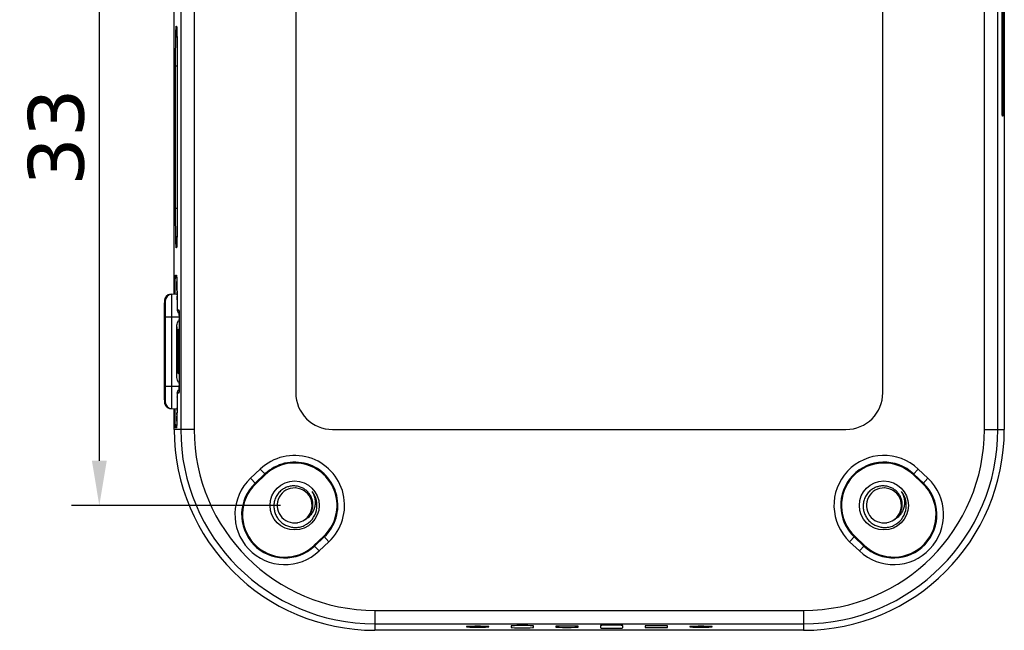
# Model space of a CAD drawing. Header units: millimetres. Extents: x 90 to 256, y 311 to 401.
# Tile 4 of 5: x 212 to 256, y 344 to 371. Entities that reach past the tile are written whole.
import ezdxf

# ---------------------------------------------------------------- set-up
doc = ezdxf.new("R2010")
doc.units = ezdxf.units.MM
doc.header["$LTSCALE"] = 30.734
doc.header["$PDMODE"] = 3
doc.header["$PDSIZE"] = 0.3125
doc.layers.get('0').update_dxf_attribs({"linetype": 'CONTINUOUS'})
doc.layers.get('Defpoints').update_dxf_attribs({"linetype": 'CONTINUOUS'})
doc.layers.add('DIM', color=6, linetype='CONTINUOUS')
doc.styles.add('Verdana', font='verdana.ttf', dxfattribs={"height": 2.5})
doc.dimstyles.new('aaaaaaaa 3.0', dxfattribs={"dimtxt": 2.5, "dimasz": 2, "dimexe": 1.25, "dimexo": 0.625, "dimtad": 1, "dimdec": 1, "dimzin": 9, "dimdsep": 46, "dimtxsty": 'Verdana', "dimcen": 0, "dimazin": 0, "dimtfac": 1, "dimtmove": 0, "dimatfit": 3, "dimfxl": 1, "dimlwd": 25, "dimlwe": 25, "dimarcsym": 0})

# ---------------------------------------------------------------- blocks, each defined once
blk = doc.blocks.new('*D64')
at = {"layer": 'Defpoints', "color": 0}
for p in [(224.418, 382.118), (215.669, 349.118), (224.418, 349.118)]:
    blk.add_point(p, dxfattribs=at)
at = {"layer": 'DIM', "color": 0, "lineweight": 25}
for p, q in [((223.793, 382.118), (214.419, 382.118)), ((215.669, 380.118), (215.669, 351.118)), ((223.793, 349.118), (214.419, 349.118))]:
    blk.add_line(p, q, dxfattribs=at)
at = {"layer": 'DIM', "color": 0}
for points in [[(216.003, 380.118), (215.336, 380.118), (215.669, 382.118)], [(215.336, 351.118), (216.003, 351.118), (215.669, 349.118)]]:
    blk.add_solid(points, dxfattribs=at)
at = {"layer": 'DIM', "color": 0, "insert": (213.742, 365.618), "char_height": 2.5, "attachment_point": 5, "rotation": 90, "style": 'Verdana'}
blk.add_mtext('33', dxfattribs=at)

msp = doc.modelspace()

# ---------------------------------------------------------------- linework, layer by layer
at = {"color": 7, "linetype": 'Continuous'}
for p, q in [((219.316, 378.718), (219.316, 352.518)), ((219.916, 378.718), (219.916, 352.518)), ((255.319, 352.518), (255.319, 378.718)), ((255.919, 352.518), (255.919, 378.718)), ((256.114, 367.263), (256.114, 378.613)), ((256.161, 378.613), (256.161, 367.263)), ((256.211, 378.718), (256.211, 352.518)), ((224.468, 377.068), (224.468, 354.168)), ((250.768, 354.168), (250.768, 377.068)), ((219.025, 358.58), (219.025, 372.597)), ((219.117, 370.588), (219.127, 370.588)), ((219.145, 370.261), (219.147, 370.19)), ((219.147, 370.19), (219.148, 370.112)), ((219.148, 370.112), (219.15, 370.025)), ((219.15, 370.025), (219.151, 369.931)), ((219.151, 369.931), (219.153, 369.829)), ((219.153, 369.829), (219.154, 369.719)), ((219.154, 369.719), (219.155, 369.602)), ((219.155, 369.602), (219.156, 369.478)), ((219.156, 369.478), (219.157, 369.348)), ((219.157, 369.348), (219.158, 369.212)), ((219.158, 369.212), (219.158, 369.071)), ((219.086, 362.428), (219.086, 368.808)), ((219.086, 368.808), (219.158, 368.808)), ((219.158, 369.071), (219.158, 368.925)), ((219.158, 368.925), (219.158, 368.808)), ((219.158, 368.838), (219.158, 368.808)), ((256.161, 367.263), (256.114, 367.263)), ((256.149, 366.556), (256.123, 366.582)), ((256.149, 366.556), (256.126, 366.556)), ((256.126, 366.556), (256.126, 366.556)), ((219.086, 362.428), (219.158, 362.428)), ((219.158, 362.428), (219.158, 362.396)), ((219.158, 362.234), (219.158, 362.086)), ((219.156, 361.807), (219.155, 361.677)), ((219.157, 361.943), (219.156, 361.807)), ((219.158, 362.086), (219.157, 361.943)), ((219.152, 361.331), (219.15, 361.232)), ((219.153, 361.439), (219.152, 361.331)), ((219.154, 361.554), (219.153, 361.439)), ((219.155, 361.677), (219.154, 361.554)), ((219.127, 360.648), (219.117, 360.648)), ((219.088, 359.433), (219.124, 359.431)), ((219.146, 358.957), (219.148, 358.868)), ((219.148, 358.868), (219.149, 358.771)), ((219.149, 358.771), (219.151, 358.665)), ((219.149, 358.761), (219.15, 358.687)), ((219.151, 358.665), (219.152, 358.551)), ((218.624, 358.274), (218.588, 358.272)), ((219.152, 358.586), (218.872, 358.572)), ((219.152, 358.551), (219.153, 358.429)), ((219.152, 358.551), (219.153, 358.49)), ((219.153, 358.429), (219.154, 358.299)), ((219.154, 358.33), (219.155, 358.259)), ((219.154, 358.299), (219.155, 358.163)), ((219.155, 358.259), (219.156, 358.082)), ((219.155, 358.163), (219.156, 358.023)), ((219.156, 358.082), (219.156, 358.052)), ((219.156, 358.052), (219.156, 358.051)), ((219.156, 358.023), (219.156, 357.979)), ((219.156, 357.979), (219.157, 357.941)), ((219.16, 357.879), (219.235, 357.875)), ((219.239, 357.811), (219.24, 357.784)), ((219.24, 357.784), (219.241, 357.751)), ((219.241, 357.751), (219.242, 357.711)), ((218.637, 354.463), (218.637, 357.563)), ((218.637, 357.563), (219.243, 357.563)), ((218.921, 354.463), (218.921, 357.563)), ((219.242, 357.711), (219.242, 357.665)), ((219.242, 357.695), (219.242, 357.681)), ((219.242, 357.665), (219.243, 357.614)), ((219.243, 357.621), (219.243, 357.583)), ((219.243, 357.614), (219.243, 357.556)), ((219.243, 357.556), (219.244, 357.494)), ((219.244, 357.532), (219.244, 357.489)), ((219.244, 357.494), (219.244, 357.428)), ((219.244, 357.489), (219.244, 357.436)), ((219.244, 357.436), (219.244, 357.388)), ((219.244, 357.428), (219.244, 357.363)), ((219.244, 357.388), (219.244, 357.363)), ((219.244, 357.363), (219.244, 354.63)), ((218.625, 356.913), (218.607, 356.913)), ((219.142, 354.915), (219.142, 357.111)), ((219.152, 356.847), (219.2, 356.849)), ((219.2, 356.849), (219.244, 356.85)), ((219.2, 355.177), (219.2, 356.849)), ((218.587, 356.821), (218.6, 356.821)), ((218.588, 356.663), (218.596, 356.663)), ((218.602, 356.263), (218.583, 356.263)), ((218.583, 355.763), (218.602, 355.763)), ((218.587, 355.205), (218.6, 355.205)), ((218.596, 355.363), (218.588, 355.363)), ((218.625, 355.113), (218.607, 355.113)), ((219.152, 355.18), (219.2, 355.177)), ((219.2, 355.177), (219.244, 355.176)), ((219.244, 354.663), (219.244, 354.638)), ((219.244, 354.638), (219.244, 354.588)), ((218.575, 354.463), (218.575, 354.37)), ((218.637, 354.463), (219.243, 354.463)), ((219.241, 354.274), (219.24, 354.239)), ((219.242, 354.317), (219.241, 354.274)), ((219.243, 354.424), (219.242, 354.367)), ((219.242, 354.367), (219.242, 354.317)), ((219.242, 354.346), (219.242, 354.333)), ((219.244, 354.488), (219.243, 354.424)), ((219.243, 354.438), (219.243, 354.408)), ((219.244, 354.63), (219.244, 354.557)), ((219.244, 354.588), (219.244, 354.534)), ((219.244, 354.557), (219.244, 354.488)), ((219.244, 354.534), (219.244, 354.496)), ((218.588, 353.754), (218.624, 353.752)), ((219.155, 353.874), (219.154, 353.744)), ((219.155, 353.779), (219.154, 353.704)), ((219.156, 353.943), (219.155, 353.779)), ((219.156, 353.974), (219.156, 353.975)), ((219.156, 353.974), (219.156, 353.943)), ((219.235, 354.151), (219.16, 354.147)), ((218.872, 353.455), (219.152, 353.44)), ((219.025, 352.518), (219.025, 353.447)), ((219.151, 353.396), (219.15, 353.294)), ((219.151, 353.367), (219.15, 353.295)), ((219.152, 353.505), (219.151, 353.396)), ((219.153, 353.621), (219.152, 353.505)), ((219.153, 353.561), (219.152, 353.493)), ((219.154, 353.744), (219.153, 353.621)), ((219.154, 353.704), (219.153, 353.561)), ((219.144, 352.962), (219.142, 352.897)), ((219.145, 353.033), (219.144, 352.962)), ((219.147, 353.113), (219.145, 353.033)), ((219.148, 353.2), (219.147, 353.113)), ((219.148, 353.186), (219.147, 353.113)), ((219.15, 353.294), (219.148, 353.2)), ((219.916, 352.518), (219.025, 352.518)), ((219.124, 352.595), (219.088, 352.593)), ((226.118, 352.518), (249.118, 352.518)), ((255.319, 352.518), (256.211, 352.518)), ((222.881, 350.745), (222.445, 350.334)), ((223.113, 350.499), (222.881, 350.745)), ((252.122, 350.499), (252.355, 350.745)), ((252.791, 350.334), (252.355, 350.745)), ((222.677, 350.087), (222.445, 350.334)), ((223.087, 350.527), (222.651, 350.115)), ((223.113, 350.499), (222.677, 350.087)), ((252.559, 350.087), (252.122, 350.499)), ((252.585, 350.115), (252.149, 350.527)), ((252.559, 350.087), (252.791, 350.334)), ((225.286, 347.325), (225.722, 347.737)), ((225.313, 347.297), (225.749, 347.709)), ((225.722, 347.737), (225.955, 347.491)), ((249.513, 347.737), (249.281, 347.491)), ((249.487, 347.709), (249.923, 347.297)), ((249.513, 347.737), (249.949, 347.325)), ((225.519, 347.079), (225.286, 347.325)), ((225.519, 347.079), (225.955, 347.491)), ((249.281, 347.491), (249.717, 347.079)), ((249.717, 347.079), (249.949, 347.325)), ((228.018, 344.417), (247.218, 344.417)), ((228.018, 344.417), (228.018, 343.525)), ((247.218, 344.417), (247.218, 343.525)), ((228.018, 343.817), (247.218, 343.817)), ((232.118, 343.695), (232.118, 343.678)), ((233.118, 343.678), (233.118, 343.695)), ((234.118, 343.726), (234.118, 343.647)), ((235.118, 343.647), (235.118, 343.726)), ((236.118, 343.708), (236.118, 343.665)), ((237.118, 343.665), (237.118, 343.708)), ((238.118, 343.743), (238.118, 343.63)), ((239.118, 343.63), (239.118, 343.743)), ((240.118, 343.721), (240.118, 343.652)), ((241.118, 343.652), (241.118, 343.721)), ((242.118, 343.695), (242.118, 343.678)), ((243.118, 343.678), (243.118, 343.695)), ((247.218, 343.525), (228.018, 343.525))]:
    msp.add_line(p, q, dxfattribs=at)
for points in [[(219.133, 370.546), (219.133, 370.546), (219.133, 370.546), (219.133, 370.542), (219.134, 370.537), (219.135, 370.53), (219.135, 370.521), (219.136, 370.51), (219.137, 370.497), (219.138, 370.482), (219.138, 370.465), (219.139, 370.447), (219.14, 370.426), (219.141, 370.403), (219.142, 370.379), (219.143, 370.352), (219.143, 370.324), (219.144, 370.293), (219.145, 370.261)], [(219.158, 368.808), (219.158, 362.385), (219.158, 362.309), (219.158, 362.234)], [(219.15, 361.232), (219.149, 361.141), (219.148, 361.099), (219.147, 361.059), (219.146, 361.021), (219.145, 360.985), (219.145, 360.951), (219.144, 360.919), (219.143, 360.889), (219.142, 360.861), (219.141, 360.836), (219.14, 360.812), (219.139, 360.791), (219.138, 360.771), (219.138, 360.753), (219.137, 360.738), (219.136, 360.725), (219.135, 360.713), (219.134, 360.704), (219.134, 360.697), (219.133, 360.692), (219.133, 360.691)], [(219.13, 359.389), (219.13, 359.389), (219.13, 359.388), (219.131, 359.385), (219.131, 359.379), (219.132, 359.373), (219.132, 359.364), (219.133, 359.353), (219.134, 359.341), (219.135, 359.327), (219.136, 359.311), (219.136, 359.293), (219.137, 359.273), (219.138, 359.25), (219.139, 359.226), (219.14, 359.2), (219.141, 359.171), (219.142, 359.141), (219.143, 359.109), (219.143, 359.074), (219.144, 359.037), (219.145, 358.998), (219.146, 358.957)], [(218.872, 358.572), (218.863, 358.571), (218.819, 358.564), (218.777, 358.551), (218.738, 358.532), (218.703, 358.508), (218.672, 358.481), (218.646, 358.45), (218.626, 358.419), (218.61, 358.387), (218.599, 358.356), (218.593, 358.33), (218.589, 358.31), (218.587, 358.295), (218.586, 358.281), (218.585, 358.268), (218.584, 358.254), (218.583, 358.238), (218.583, 358.219), (218.582, 358.198), (218.581, 358.174), (218.581, 358.148), (218.58, 358.118), (218.579, 358.085), (218.579, 358.05), (218.578, 358.01), (218.577, 357.968), (218.577, 357.923), (218.577, 357.875), (218.576, 357.825), (218.576, 357.771), (218.576, 357.716), (218.575, 357.659), (218.575, 357.6), (218.575, 354.463)], [(219.157, 357.941), (219.157, 357.925), (219.158, 357.911), (219.158, 357.899), (219.158, 357.889), (219.159, 357.88), (219.159, 357.871), (219.16, 357.862), (219.162, 357.849), (219.165, 357.832), (219.171, 357.812), (219.18, 357.791), (219.192, 357.771), (219.207, 357.751), (219.224, 357.732), (219.242, 357.718)], [(219.238, 357.848), (219.238, 357.848), (219.238, 357.847), (219.238, 357.844), (219.238, 357.838), (219.239, 357.831), (219.239, 357.822), (219.239, 357.811)], [(218.575, 354.37), (218.576, 354.313), (218.576, 354.258), (218.576, 354.205), (218.577, 354.154), (218.577, 354.107), (218.577, 354.062), (218.578, 354.02), (218.579, 353.981), (218.579, 353.945), (218.58, 353.912), (218.58, 353.882), (218.581, 353.855), (218.582, 353.831), (218.583, 353.81), (218.583, 353.79), (218.584, 353.774), (218.585, 353.759), (218.586, 353.744), (218.588, 353.73), (218.59, 353.713), (218.594, 353.691), (218.601, 353.664), (218.612, 353.635), (218.627, 353.605), (218.648, 353.574), (218.673, 353.544), (218.704, 353.517), (218.739, 353.494), (218.778, 353.475), (218.82, 353.462), (218.863, 353.455), (218.872, 353.455)], [(219.242, 354.308), (219.235, 354.303), (219.217, 354.287), (219.201, 354.269), (219.188, 354.25), (219.178, 354.23), (219.17, 354.21), (219.165, 354.192), (219.161, 354.174), (219.16, 354.162), (219.159, 354.153), (219.159, 354.143), (219.158, 354.133), (219.158, 354.121), (219.157, 354.108), (219.157, 354.092), (219.157, 354.074), (219.156, 354.053), (219.156, 354.031), (219.156, 354.008), (219.155, 353.874)], [(219.24, 354.239), (219.239, 354.211), (219.239, 354.2), (219.238, 354.191), (219.238, 354.184), (219.238, 354.18), (219.238, 354.179)], [(219.142, 352.897), (219.14, 352.84), (219.139, 352.814), (219.139, 352.79), (219.138, 352.768), (219.137, 352.747), (219.136, 352.728), (219.135, 352.711), (219.135, 352.696), (219.134, 352.682), (219.133, 352.67), (219.132, 352.66), (219.132, 352.651), (219.131, 352.644), (219.131, 352.64), (219.13, 352.639)]]:
    msp.add_lwpolyline(points, dxfattribs=at)
for centre in [(224.418, 349.118), (250.818, 349.118)]:
    msp.add_circle(centre, 1.1, dxfattribs=at)
for centre, radius, start, end in [((219.318, 370.588), 0.201, 180.0309, 192.4827), ((219.316, 370.588), 0.199, 192.4874, 194.9851), ((219.317, 370.588), 0.2, 195.0013, 204.4821), ((219.328, 370.588), 0.201, 180.0297, 192.0932), ((219.327, 370.588), 0.2, 192.0953, 194.9846), ((219.318, 360.648), 0.201, 167.1239, 179.968), ((219.316, 360.648), 0.199, 165.0144, 167.1164), ((219.317, 360.648), 0.2, 155.5196, 164.9986), ((219.328, 360.648), 0.201, 167.5131, 179.9691), ((219.327, 360.648), 0.199, 165.0149, 167.5084), ((219.289, 359.433), 0.201, 180.0429, 196.7038), ((219.325, 359.431), 0.201, 180.0274, 192.2291), ((219.324, 359.431), 0.199, 192.2344, 194.4859), ((201.686, 358.66), 17.463, 1.4444, 1.5971), ((196.787, 358.536), 22.363, 1.2309, 1.4455), ((190.016, 358.388), 29.136, 1.0892, 1.2372), ((183.603, 358.264), 35.55, 0.9701, 1.0921), ((176.062, 358.135), 43.091, 0.8322, 0.9715), ((160.066, 357.911), 59.089, 0.62056, 0.75211), ((218.888, 358.272), 0.3, 93.0049, 180.0049), ((218.924, 358.274), 0.3, 93.0049, 180.0049), ((144.396, 357.745), 74.76, 0.44786, 0.5707), ((219.359, 357.879), 0.199, 208.4335, 209.6637), ((219.36, 357.88), 0.201, 209.6829, 222.6501), ((219.359, 357.879), 0.199, 222.6727, 224.3888), ((219.36, 357.88), 0.201, 224.4008, 233.4772), ((219.436, 357.875), 0.201, 180.0329, 194.4635), ((220.365, 356.873), 1.265, 152.3883, 155.5328), ((203.137, 357.459), 16.107, 0.5745, 0.7891), ((196.356, 357.393), 22.888, 0.348, 0.4758), ((219.4, 356.849), 0.2, 141.8835, 180.0029), ((219.4, 355.177), 0.2, 179.9971, 218.1165), ((220.365, 355.153), 1.266, 204.4653, 207.6109), ((219.436, 354.151), 0.201, 165.5368, 179.9671), ((202.175, 354.578), 17.068, 359.2206, 359.4291), ((195.92, 354.636), 23.324, 359.5123, 359.6547), ((226.118, 354.168), 1.65, 180, 270), ((249.118, 354.168), 1.65, 270, 360), ((218.887, 353.754), 0.299, 204.7095, 205.1266), ((218.889, 353.755), 0.301, 205.1421, 217.2539), ((218.924, 353.752), 0.3, 179.9951, 266.9951), ((218.888, 353.755), 0.301, 217.2876, 228.4737), ((218.887, 353.753), 0.299, 228.4851, 230.4939), ((218.888, 353.755), 0.301, 230.5072, 241.4751), ((218.887, 353.753), 0.299, 241.4876, 243.5694), ((218.888, 353.755), 0.3, 243.5764, 252.9717), ((218.887, 353.753), 0.299, 252.9804, 255.4671), ((218.888, 353.755), 0.301, 255.4765, 266.98), ((156.505, 354.157), 62.651, 359.27742, 359.39275), ((199.567, 353.421), 19.582, 358.456, 358.6157), ((194.004, 353.554), 25.146, 358.6205, 358.8), ((186.953, 353.7), 32.199, 358.8027, 358.9555), ((172.213, 353.951), 46.941, 359.0665, 359.1995), ((228.018, 352.518), 8.993, 180, 270), ((219.289, 352.593), 0.201, 162.8055, 179.9536), ((219.325, 352.595), 0.201, 167.2636, 179.9712), ((219.324, 352.595), 0.199, 165.5137, 167.2547), ((228.018, 352.518), 8.701, 180, 270), ((228.018, 352.518), 8.101, 180, 270), ((247.218, 352.518), 8.993, 270, 360), ((247.218, 352.518), 8.701, 270, 360), ((247.218, 352.518), 8.101, 270, 360), ((224.418, 349.118), 2.238, 313.3634, 133.3634), ((250.818, 349.118), 2.238, 46.6366, 226.6366), ((224.418, 349.118), 1.938, 313.3634, 133.3634), ((224.418, 349.118), 1.9, 313.3634, 133.3634), ((250.818, 349.118), 1.938, 46.6366, 226.6366), ((250.818, 349.118), 1.9, 46.6366, 226.6366), ((223.982, 348.706), 2.238, 133.3634, 313.3634), ((251.254, 348.706), 2.238, 226.6366, 46.6366), ((223.982, 348.706), 1.938, 133.3634, 313.3634), ((223.982, 348.706), 1.9, 133.3634, 313.3634), ((224.418, 349.118), 0.783, 88.1846, 278.8389), ((224.418, 349.12), 0.781, 86.7552, 88.1892), ((224.418, 349.118), 0.783, 306.527, 86.7543), ((251.254, 348.706), 1.938, 226.6366, 46.6366), ((251.254, 348.706), 1.9, 226.6366, 46.6366), ((250.818, 349.118), 0.783, 88.1846, 278.8389), ((250.818, 349.12), 0.781, 86.7552, 88.1892), ((250.818, 349.118), 0.783, 306.527, 86.7543), ((224.418, 349.118), 1, 295.7143, 38.5714), ((250.818, 349.118), 1, 295.7143, 38.5714), ((224.418, 349.118), 0.784, 280.2706, 304.4495), ((250.818, 349.118), 0.784, 280.2706, 304.4495), ((224.418, 349.116), 0.782, 278.8359, 280.2694), ((250.818, 349.116), 0.782, 278.8359, 280.2694)]:
    msp.add_arc(centre, radius, start, end, dxfattribs=at)
for centre, major_axis, start_param, end_param in [((218.607, 356.013), (0, 1.4), 2.185753, 7.239025), ((218.607, 356.013), (0, 0.9), 2.377806, 7.046972), ((218.588, 356.763), (0, 0.1), 0.95584, 3.141593), ((218.583, 356.013), (0, 0.25), 0, 3.141593), ((218.602, 356.013), (0, 0.25), -3.141593, 0), ((218.588, 355.263), (0, 0.1), 0, 2.185753), ((232.618, 343.695), (0.5, 0), 0, 3.141593), ((232.618, 343.678), (0.5, 0), 3.141593, 6.283185), ((234.618, 343.726), (0.5, 0), 0, 3.141593), ((234.618, 343.647), (0.5, 0), 3.141593, 6.283185), ((236.618, 343.708), (0.5, 0), 0, 3.141593), ((236.618, 343.665), (0.5, 0), 3.141593, 6.283185), ((238.618, 343.743), (0.5, 0), 0, 3.141593), ((238.618, 343.63), (0.5, 0), 3.141593, 6.283185), ((240.618, 343.721), (0.5, 0), 0, 3.141593), ((240.618, 343.652), (0.5, 0), 3.141593, 6.283185), ((242.618, 343.695), (0.5, 0), 0, 3.141593), ((242.618, 343.678), (0.5, 0), 3.141593, 6.283185)]:
    msp.add_ellipse(centre, major_axis=major_axis, ratio=0.017455, start_param=start_param, end_param=end_param, dxfattribs=at)
for points, knots in [([(219.086, 368.808), (219.086, 368.924), (219.086, 369.151), (219.088, 369.48), (219.09, 369.741), (219.093, 369.933), (219.095, 370.062), (219.097, 370.179), (219.099, 370.283), (219.102, 370.373), (219.104, 370.438), (219.106, 370.482), (219.108, 370.51), (219.109, 370.533), (219.111, 370.552), (219.112, 370.567), (219.113, 370.578), (219.115, 370.584), (219.116, 370.588), (219.117, 370.588)], [0, 0, 0, 0, 0.194977, 0.382447, 0.555224, 0.633999, 0.706669, 0.772536, 0.830968, 0.881403, 0.923358, 0.941027, 0.956435, 0.969543, 0.980322, 0.988751, 0.994814, 0.998522, 1, 1, 1, 1]), ([(219.127, 370.588), (219.128, 370.588), (219.129, 370.586), (219.129, 370.584), (219.13, 370.579), (219.132, 370.569), (219.134, 370.551), (219.135, 370.536), (219.135, 370.528)], [0, 0, 0, 0, 0.022678, 0.071926, 0.150888, 0.260116, 0.569686, 1, 1, 1, 1]), ([(219.135, 370.528), (219.137, 370.498), (219.141, 370.425), (219.143, 370.352), (219.144, 370.309)], [0, 0, 0, 0, 0.412626, 1, 1, 1, 1]), ([(219.144, 370.309), (219.147, 370.216), (219.151, 370.005), (219.157, 369.515), (219.158, 369.117), (219.158, 368.838)], [0, 0, 0, 0, 0.189678, 0.429588, 1, 1, 1, 1]), ([(256.126, 366.556), (256.125, 366.557), (256.125, 366.558), (256.124, 366.561), (256.124, 366.566), (256.123, 366.576), (256.122, 366.592), (256.121, 366.616), (256.12, 366.646), (256.119, 366.681), (256.118, 366.723), (256.117, 366.788), (256.116, 366.879), (256.114, 366.999), (256.114, 367.129), (256.114, 367.218), (256.114, 367.263)], [0, 0, 0, 0, 0.002182, 0.006622, 0.013378, 0.022457, 0.047493, 0.081488, 0.124124, 0.175031, 0.233723, 0.299646, 0.450588, 0.622169, 0.808325, 1, 1, 1, 1]), ([(256.161, 367.263), (256.161, 367.217), (256.161, 367.127), (256.16, 366.996), (256.159, 366.892), (256.158, 366.816), (256.157, 366.765), (256.157, 366.718), (256.156, 366.677), (256.155, 366.641), (256.154, 366.612), (256.153, 366.591), (256.152, 366.578), (256.151, 366.57), (256.151, 366.564), (256.15, 366.56), (256.15, 366.558), (256.149, 366.556), (256.149, 366.556)], [0, 0, 0, 0, 0.194909, 0.382572, 0.555411, 0.634246, 0.706963, 0.772854, 0.831279, 0.881698, 0.923637, 0.956703, 0.969798, 0.980549, 0.988918, 0.994905, 0.998549, 1, 1, 1, 1]), ([(219.117, 360.648), (219.116, 360.648), (219.115, 360.652), (219.113, 360.657), (219.112, 360.669), (219.111, 360.683), (219.109, 360.703), (219.108, 360.726), (219.106, 360.753), (219.104, 360.798), (219.102, 360.863), (219.099, 360.952), (219.097, 361.056), (219.095, 361.173), (219.093, 361.302), (219.09, 361.495), (219.088, 361.755), (219.086, 362.085), (219.086, 362.312), (219.086, 362.428)], [0, 0, 0, 0, 0.001478, 0.005185, 0.011247, 0.019674, 0.030451, 0.043557, 0.058962, 0.076629, 0.118582, 0.169014, 0.227443, 0.293307, 0.365975, 0.444748, 0.617523, 0.805004, 1, 1, 1, 1]), ([(219.158, 362.396), (219.158, 362.121), (219.157, 361.729), (219.151, 361.244), (219.147, 361.035), (219.144, 360.942)], [0, 0, 0, 0, 0.567971, 0.808246, 1, 1, 1, 1]), ([(219.144, 360.942), (219.143, 360.898), (219.141, 360.823), (219.138, 360.747), (219.136, 360.716)], [0, 0, 0, 0, 0.583162, 1, 1, 1, 1]), ([(219.136, 360.716), (219.135, 360.706), (219.134, 360.689), (219.132, 360.669), (219.131, 360.658), (219.13, 360.653), (219.129, 360.65), (219.128, 360.648), (219.127, 360.648)], [0, 0, 0, 0, 0.430745, 0.740715, 0.850039, 0.928977, 0.978008, 1, 1, 1, 1]), ([(219.06, 358.584), (219.061, 358.646), (219.062, 358.764), (219.065, 358.931), (219.068, 359.057), (219.07, 359.147), (219.072, 359.205), (219.074, 359.257), (219.076, 359.303), (219.077, 359.342), (219.079, 359.374), (219.081, 359.399), (219.083, 359.415), (219.084, 359.425), (219.085, 359.429), (219.086, 359.432), (219.087, 359.433), (219.088, 359.433)], [0, 0, 0, 0, 0.219116, 0.416346, 0.588652, 0.664614, 0.73338, 0.794691, 0.848309, 0.894033, 0.931689, 0.961138, 0.982286, 0.989732, 0.995103, 0.998444, 1, 1, 1, 1]), ([(219.124, 359.431), (219.125, 359.431), (219.126, 359.43), (219.127, 359.427), (219.128, 359.422), (219.129, 359.411), (219.131, 359.393), (219.132, 359.377), (219.133, 359.368)], [0, 0, 0, 0, 0.023186, 0.072947, 0.152243, 0.261605, 0.570834, 1, 1, 1, 1]), ([(219.133, 359.368), (219.135, 359.338), (219.138, 359.264), (219.14, 359.19), (219.142, 359.147)], [0, 0, 0, 0, 0.413923, 1, 1, 1, 1]), ([(218.588, 358.272), (218.587, 358.272), (218.587, 358.27), (218.586, 358.268), (218.586, 358.264), (218.585, 358.258), (218.585, 358.25), (218.584, 358.237), (218.583, 358.216), (218.582, 358.186), (218.581, 358.15), (218.58, 358.109), (218.579, 358.063), (218.578, 358.011), (218.577, 357.935), (218.576, 357.831), (218.575, 357.7), (218.575, 357.609), (218.575, 357.563)], [0, 0, 0, 0, 0.001513, 0.00526, 0.011359, 0.01982, 0.03063, 0.043763, 0.076884, 0.118869, 0.169324, 0.227764, 0.293626, 0.366283, 0.445033, 0.617741, 0.805119, 1, 1, 1, 1]), ([(218.637, 357.563), (218.637, 357.609), (218.637, 357.7), (218.636, 357.832), (218.635, 357.936), (218.634, 358.013), (218.633, 358.064), (218.632, 358.111), (218.631, 358.152), (218.63, 358.188), (218.629, 358.218), (218.628, 358.239), (218.627, 358.252), (218.627, 358.26), (218.626, 358.266), (218.626, 358.27), (218.625, 358.272), (218.625, 358.274), (218.624, 358.274)], [0, 0, 0, 0, 0.195091, 0.382654, 0.555508, 0.634305, 0.70699, 0.772859, 0.831281, 0.881694, 0.923614, 0.956643, 0.969722, 0.98047, 0.988863, 0.994888, 0.998557, 1, 1, 1, 1]), ([(218.921, 357.563), (218.921, 357.629), (218.921, 357.758), (218.92, 357.945), (218.919, 358.093), (218.918, 358.202), (218.917, 358.276), (218.917, 358.342), (218.916, 358.401), (218.915, 358.452), (218.914, 358.489), (218.913, 358.514), (218.912, 358.529), (218.912, 358.543), (218.911, 358.553), (218.91, 358.562), (218.91, 358.568), (218.909, 358.571), (218.909, 358.574), (218.909, 358.574)], [0, 0, 0, 0, 0.195117, 0.382708, 0.555592, 0.634406, 0.707108, 0.772994, 0.831432, 0.881861, 0.923793, 0.941446, 0.95683, 0.969908, 0.980654, 0.98904, 0.995048, 0.99868, 1, 1, 1, 1]), ([(219.156, 358.052), (219.156, 358.04), (219.156, 358.017), (219.156, 357.984), (219.157, 357.954), (219.157, 357.929), (219.158, 357.911), (219.158, 357.899), (219.158, 357.892), (219.159, 357.887), (219.159, 357.883), (219.159, 357.881), (219.159, 357.879), (219.16, 357.879)], [0, 0, 0, 0, 0.207444, 0.400008, 0.572515, 0.720436, 0.839833, 0.88782, 0.927556, 0.958785, 0.981311, 0.995009, 1, 1, 1, 1]), ([(219.235, 357.875), (219.235, 357.875), (219.236, 357.874), (219.236, 357.873), (219.237, 357.869), (219.237, 357.863), (219.238, 357.852), (219.238, 357.842), (219.239, 357.836)], [0, 0, 0, 0, 0.019697, 0.068451, 0.147766, 0.257781, 0.56925, 1, 1, 1, 1]), ([(219.239, 357.836), (219.239, 357.827), (219.241, 357.78), (219.241, 357.733), (219.242, 357.695)], [0, 0, 0, 0, 0.18732, 1, 1, 1, 1]), ([(219.142, 357.111), (219.142, 357.136), (219.15, 357.235), (219.183, 357.33), (219.213, 357.397)], [0, 0, 0, 0, 0.250532, 1, 1, 1, 1]), ([(219.142, 357.111), (219.142, 357.091), (219.143, 357.054), (219.144, 357.002), (219.145, 356.956), (219.147, 356.918), (219.148, 356.892), (219.149, 356.874), (219.149, 356.865), (219.15, 356.857), (219.151, 356.851), (219.151, 356.849), (219.152, 356.846), (219.152, 356.847)], [0, 0, 0, 0, 0.223007, 0.421767, 0.593911, 0.737522, 0.850946, 0.895929, 0.932919, 0.96182, 0.982558, 0.995155, 1, 1, 1, 1]), ([(219.244, 357.015), (219.216, 356.997), (219.169, 356.946), (219.152, 356.879), (219.152, 356.847)], [0, 0, 0, 0, 0.499983, 1, 1, 1, 1]), ([(219.142, 354.915), (219.142, 354.935), (219.143, 354.972), (219.144, 355.025), (219.145, 355.07), (219.147, 355.108), (219.148, 355.135), (219.149, 355.152), (219.149, 355.162), (219.15, 355.169), (219.151, 355.175), (219.151, 355.178), (219.152, 355.18), (219.152, 355.18)], [0, 0, 0, 0, 0.223008, 0.421771, 0.593916, 0.737528, 0.850947, 0.895929, 0.932918, 0.96182, 0.982562, 0.995159, 1, 1, 1, 1]), ([(219.152, 355.18), (219.152, 355.147), (219.169, 355.08), (219.216, 355.029), (219.244, 355.012)], [0, 0, 0, 0, 0.500017, 1, 1, 1, 1]), ([(219.213, 354.629), (219.183, 354.696), (219.15, 354.792), (219.142, 354.89), (219.142, 354.915)], [0, 0, 0, 0, 0.749468, 1, 1, 1, 1]), ([(218.575, 354.463), (218.575, 354.417), (218.575, 354.327), (218.576, 354.195), (218.577, 354.092), (218.578, 354.015), (218.579, 353.964), (218.58, 353.917), (218.581, 353.876), (218.582, 353.84), (218.583, 353.81), (218.584, 353.79), (218.585, 353.776), (218.585, 353.768), (218.586, 353.763), (218.586, 353.758), (218.587, 353.756), (218.587, 353.754), (218.588, 353.754)], [0, 0, 0, 0, 0.194871, 0.38224, 0.554949, 0.6337, 0.706358, 0.772223, 0.830663, 0.88112, 0.923108, 0.956232, 0.969367, 0.980178, 0.98864, 0.994739, 0.998486, 1, 1, 1, 1]), ([(218.624, 353.752), (218.625, 353.752), (218.625, 353.754), (218.626, 353.756), (218.626, 353.76), (218.627, 353.766), (218.627, 353.774), (218.628, 353.787), (218.629, 353.808), (218.63, 353.838), (218.631, 353.874), (218.632, 353.915), (218.633, 353.962), (218.634, 354.013), (218.635, 354.09), (218.636, 354.194), (218.637, 354.326), (218.637, 354.417), (218.637, 354.463)], [0, 0, 0, 0, 0.001443, 0.005111, 0.011136, 0.019528, 0.030275, 0.043352, 0.076379, 0.118296, 0.168707, 0.227128, 0.292995, 0.365679, 0.444475, 0.617327, 0.8049, 1, 1, 1, 1]), ([(218.909, 353.453), (218.909, 353.453), (218.909, 353.455), (218.91, 353.458), (218.91, 353.464), (218.911, 353.473), (218.912, 353.484), (218.912, 353.497), (218.913, 353.512), (218.914, 353.538), (218.915, 353.575), (218.916, 353.625), (218.917, 353.684), (218.917, 353.751), (218.918, 353.824), (218.919, 353.933), (218.92, 354.081), (218.921, 354.268), (218.921, 354.397), (218.921, 354.463)], [0, 0, 0, 0, 0.00132, 0.004951, 0.010959, 0.019344, 0.030088, 0.043165, 0.058548, 0.0762, 0.118129, 0.168555, 0.226993, 0.292877, 0.365578, 0.44439, 0.617274, 0.804874, 1, 1, 1, 1]), ([(219.16, 354.147), (219.16, 354.178), (219.174, 354.24), (219.216, 354.289), (219.241, 354.308)], [0, 0, 0, 0, 0.500021, 1, 1, 1, 1]), ([(219.242, 354.333), (219.242, 354.319), (219.241, 354.271), (219.24, 354.223), (219.239, 354.19)], [0, 0, 0, 0, 0.309621, 1, 1, 1, 1]), ([(219.16, 354.147), (219.159, 354.147), (219.159, 354.145), (219.159, 354.143), (219.159, 354.139), (219.158, 354.134), (219.158, 354.127), (219.158, 354.115), (219.157, 354.097), (219.157, 354.072), (219.156, 354.042), (219.156, 354.009), (219.156, 353.986), (219.156, 353.974)], [0, 0, 0, 0, 0.004991, 0.018689, 0.041215, 0.072443, 0.112179, 0.160166, 0.279561, 0.427483, 0.599989, 0.792555, 1, 1, 1, 1]), ([(219.239, 354.19), (219.238, 354.184), (219.238, 354.175), (219.237, 354.163), (219.237, 354.157), (219.236, 354.154), (219.236, 354.152), (219.235, 354.151), (219.235, 354.151)], [0, 0, 0, 0, 0.430755, 0.74222, 0.852231, 0.931542, 0.980295, 1, 1, 1, 1]), ([(219.088, 352.593), (219.087, 352.593), (219.086, 352.594), (219.085, 352.597), (219.084, 352.602), (219.083, 352.611), (219.081, 352.628), (219.079, 352.653), (219.077, 352.684), (219.076, 352.723), (219.074, 352.769), (219.072, 352.821), (219.07, 352.879), (219.068, 352.969), (219.065, 353.096), (219.062, 353.263), (219.061, 353.381), (219.06, 353.443)], [0, 0, 0, 0, 0.001556, 0.004896, 0.010267, 0.017713, 0.038859, 0.068305, 0.105959, 0.15168, 0.2053, 0.26661, 0.33538, 0.411341, 0.58365, 0.780882, 1, 1, 1, 1]), ([(219.142, 352.894), (219.141, 352.849), (219.138, 352.773), (219.135, 352.697), (219.133, 352.665)], [0, 0, 0, 0, 0.582943, 1, 1, 1, 1]), ([(219.133, 352.665), (219.132, 352.655), (219.131, 352.637), (219.129, 352.617), (219.128, 352.606), (219.127, 352.6), (219.126, 352.597), (219.125, 352.595), (219.124, 352.595)], [0, 0, 0, 0, 0.429572, 0.73914, 0.848571, 0.927828, 0.977388, 1, 1, 1, 1]), ([(223.874, 349.831), (223.817, 349.791), (223.712, 349.697), (223.591, 349.524), (223.513, 349.327), (223.492, 349.188), (223.489, 349.118)], [0, 0, 0, 0, 0.249982, 0.499979, 0.749972, 1, 1, 1, 1]), ([(224.861, 348.472), (224.908, 348.501), (224.997, 348.571), (225.105, 348.7), (225.184, 348.849), (225.23, 349.012), (225.242, 349.18), (225.219, 349.347), (225.163, 349.506), (225.077, 349.65), (224.964, 349.775), (224.828, 349.875), (224.676, 349.947), (224.512, 349.988), (224.344, 349.997), (224.177, 349.973), (224.018, 349.919), (223.92, 349.863), (223.874, 349.831)], [0, 0, 0, 0, 0.062483, 0.124965, 0.187453, 0.249942, 0.312434, 0.374929, 0.437427, 0.499926, 0.562428, 0.624933, 0.687439, 0.749947, 0.812458, 0.87497, 0.937484, 1, 1, 1, 1]), ([(250.274, 349.831), (250.217, 349.791), (250.112, 349.697), (249.991, 349.524), (249.913, 349.327), (249.892, 349.188), (249.889, 349.118)], [0, 0, 0, 0, 0.249982, 0.499979, 0.749972, 1, 1, 1, 1]), ([(251.261, 348.472), (251.308, 348.501), (251.397, 348.571), (251.505, 348.7), (251.584, 348.849), (251.63, 349.012), (251.642, 349.18), (251.619, 349.347), (251.563, 349.506), (251.477, 349.65), (251.364, 349.775), (251.228, 349.875), (251.076, 349.947), (250.912, 349.988), (250.744, 349.997), (250.577, 349.973), (250.418, 349.919), (250.32, 349.863), (250.274, 349.831)], [0, 0, 0, 0, 0.062483, 0.124965, 0.187453, 0.249942, 0.312434, 0.374929, 0.437427, 0.499926, 0.562428, 0.624933, 0.687439, 0.749947, 0.812458, 0.87497, 0.937484, 1, 1, 1, 1]), ([(225.2, 349.742), (225.231, 349.689), (225.285, 349.577), (225.333, 349.397), (225.344, 349.211), (225.318, 349.026), (225.254, 348.852), (225.154, 348.695), (225.022, 348.563), (224.917, 348.498), (224.861, 348.472)], [0, 0, 0, 0, 0.125281, 0.250495, 0.375643, 0.500713, 0.625695, 0.750582, 0.875348, 1, 1, 1, 1]), ([(251.6, 349.742), (251.631, 349.689), (251.685, 349.577), (251.733, 349.397), (251.744, 349.211), (251.718, 349.026), (251.654, 348.852), (251.554, 348.695), (251.422, 348.563), (251.317, 348.498), (251.261, 348.472)], [0, 0, 0, 0, 0.125281, 0.250495, 0.375643, 0.500713, 0.625695, 0.750582, 0.875348, 1, 1, 1, 1]), ([(223.489, 349.118), (223.487, 349.056), (223.495, 348.93), (223.544, 348.748), (223.628, 348.579), (223.744, 348.43), (223.887, 348.306), (224.051, 348.213), (224.23, 348.153), (224.355, 348.136), (224.418, 348.134)], [0, 0, 0, 0, 0.124992, 0.249982, 0.374979, 0.499974, 0.624977, 0.749984, 0.874986, 1, 1, 1, 1]), ([(249.889, 349.118), (249.887, 349.056), (249.895, 348.93), (249.944, 348.748), (250.028, 348.579), (250.144, 348.43), (250.287, 348.306), (250.451, 348.213), (250.63, 348.153), (250.755, 348.136), (250.818, 348.134)], [0, 0, 0, 0, 0.124992, 0.249982, 0.374979, 0.499974, 0.624977, 0.749984, 0.874986, 1, 1, 1, 1]), ([(224.418, 348.134), (224.492, 348.131), (224.641, 348.143), (224.784, 348.187), (224.852, 348.217)], [0, 0, 0, 0, 0.499989, 1, 1, 1, 1]), ([(250.818, 348.134), (250.892, 348.131), (251.041, 348.143), (251.184, 348.187), (251.252, 348.217)], [0, 0, 0, 0, 0.499989, 1, 1, 1, 1])]:
    msp.add_open_spline(points, degree=3, knots=knots, dxfattribs=at)
for points in [[(219.096, 359.375), (219.104, 359.349), (219.117, 359.325), (219.135, 359.304)], [(219.16, 357.879), (219.16, 357.847), (219.168, 357.813), (219.184, 357.784)], [(218.588, 353.754), (218.588, 353.711), (218.597, 353.668), (218.615, 353.629)], [(219.097, 352.652), (219.105, 352.678), (219.118, 352.702), (219.135, 352.722)]]:
    msp.add_open_spline(points, degree=3, dxfattribs=at)

# ---------------------------------------------------------------- dimensions: what is measured, and where the dimension line sits
at = {"layer": 'DIM'}
dim = msp.add_linear_dim(base=(215.669, 349.118), p1=(224.418, 382.118), p2=(224.418, 349.118), angle=90, dimstyle='aaaaaaaa 3.0', dxfattribs=at)
dim.commit()
dim.dimension.update_dxf_attribs({"geometry": '*D64', "text_midpoint": (213.742, 365.618)})

doc.saveas('drawing.dxf')
